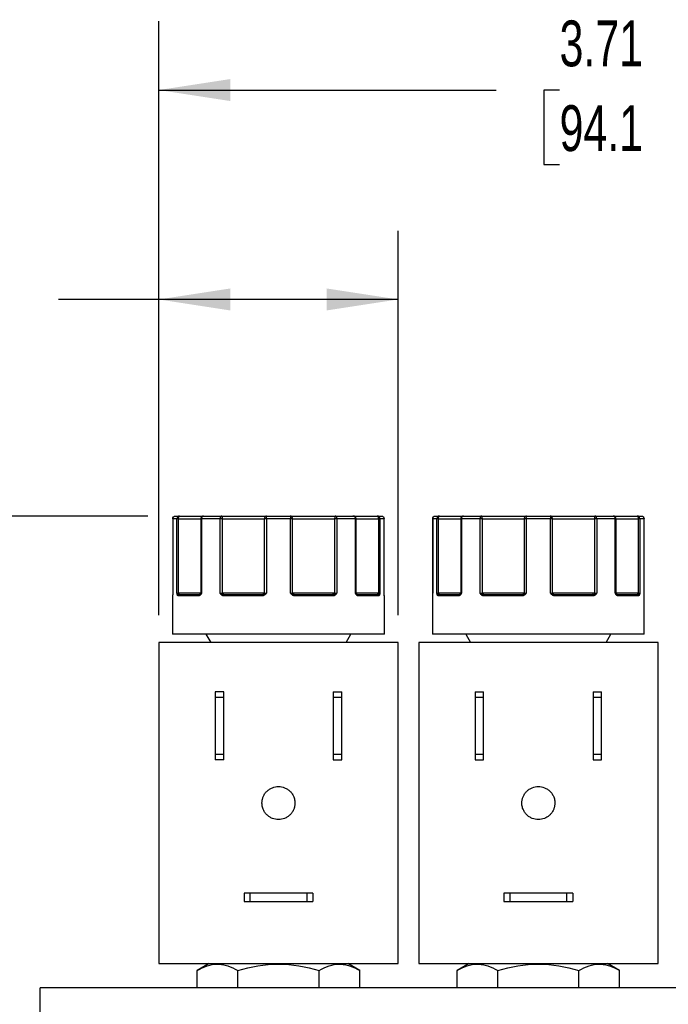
# Model space of a CAD drawing. Header units: inches. Extents: x 0.5 to 21.5, y 0.5 to 16.5.
# Tile 5 of 28: x 3.2 to 5.6, y 6.1 to 9.6. Entities that reach past the tile are written whole.
import ezdxf

# ---------------------------------------------------------------- set-up
doc = ezdxf.new("R2010")
doc.units = ezdxf.units.IN
doc.header["$LTSCALE"] = 2
doc.header["$MEASUREMENT"] = 0
doc.layers.add('DIMENSIONS', color=140, linetype='Continuous', lineweight=25)
doc.styles.add('SLDTEXTSTYLE0', font='TXT', dxfattribs={"width": 0.7})
doc.dimstyles.new('SLDDIMSTYLE0', dxfattribs={"dimtxt": 0.169922, "dimasz": 0.26, "dimexe": 0, "dimexo": 0.0625, "dimgap": 0.04248, "dimtad": 0, "dimtih": 1, "dimtoh": 1, "dimrnd": 1e-09, "dimdsep": 46, "dimtxsty": 'SLDTEXTSTYLE0', "dimsah": 1, "dimcen": 0.09, "dimadec": 0, "dimazin": 2, "dimtfac": 1, "dimtofl": 0, "dimtmove": 0, "dimatfit": 3, "dimfxl": 0, "dimfrac": 2, "dimtolj": 1, "dimtzin": 12, "dimarcsym": 0})
doc.dimstyles.new('SLDDIMSTYLE1', dxfattribs={"dimtxt": 0.169922, "dimasz": 0.26, "dimexe": 0, "dimexo": 0.0625, "dimgap": 0.04248, "dimtad": 0, "dimtih": 1, "dimtoh": 1, "dimrnd": 1e-09, "dimzin": 12, "dimdsep": 46, "dimtxsty": 'SLDTEXTSTYLE0', "dimsah": 1, "dimcen": 0.09, "dimadec": 0, "dimazin": 3, "dimtfac": 1, "dimtofl": 0, "dimtmove": 0, "dimatfit": 3, "dimfxl": 0, "dimfrac": 2, "dimtolj": 1, "dimtzin": 12, "dimarcsym": 0})

# ---------------------------------------------------------------- blocks, each defined once
blk = doc.blocks.new('_D')
at = {"layer": 'DIMENSIONS'}
for p, q in [((3.721, 7.4667), (3.721, 8.8642)), ((4.591, 7.4667), (4.591, 8.8642)), ((2.6212, 8.6142), (2.5641, 8.6142)), ((2.5641, 8.6142), (2.5641, 8.3441)), ((3.1261, 8.6142), (3.1832, 8.6142)), ((3.1832, 8.6142), (3.1832, 8.3441)), ((3.721, 8.6142), (3.3564, 8.6142)), ((4.591, 8.6142), (3.721, 8.6142)), ((2.5641, 8.3441), (2.6212, 8.3441)), ((3.1832, 8.3441), (3.1261, 8.3441))]:
    blk.add_line(p, q, dxfattribs=at)
for points in [[(3.721, 8.6142), (3.981, 8.5742), (3.981, 8.6542)], [(4.591, 8.6142), (4.331, 8.6542), (4.331, 8.5742)]]:
    blk.add_solid(points, dxfattribs=at)
at = {"layer": 'DIMENSIONS', "char_height": 0.16667, "attachment_point": 1, "style": 'SLDTEXTSTYLE0'}
for s, insert in [('0.87', (2.6212, 8.8671)), ('22.1', (2.6212, 8.559))]:
    blk.add_mtext(s, dxfattribs=dict(at, insert=insert))
blk = doc.blocks.new('_D_1')
at = {"layer": 'DIMENSIONS'}
for p, q in [((3.721, 7.4667), (3.721, 9.6256)), ((7.426, 7.4667), (7.426, 9.6256)), ((3.721, 9.3756), (4.9478, 9.3756)), ((5.1781, 9.3756), (5.121, 9.3756)), ((5.121, 9.3756), (5.121, 9.1055)), ((5.683, 9.3756), (5.7401, 9.3756)), ((5.7401, 9.3756), (5.7401, 9.1055)), ((7.426, 9.3756), (5.9133, 9.3756)), ((5.121, 9.1055), (5.1781, 9.1055)), ((5.7401, 9.1055), (5.683, 9.1055))]:
    blk.add_line(p, q, dxfattribs=at)
for points in [[(3.721, 9.3756), (3.981, 9.3356), (3.981, 9.4156)], [(7.426, 9.3756), (7.166, 9.4156), (7.166, 9.3356)]]:
    blk.add_solid(points, dxfattribs=at)
at = {"layer": 'DIMENSIONS', "char_height": 0.16667, "attachment_point": 1, "style": 'SLDTEXTSTYLE0'}
for s, insert in [('3.71', (5.1781, 9.6285)), ('94.1', (5.1781, 9.3204))]:
    blk.add_mtext(s, dxfattribs=dict(at, insert=insert))
blk = doc.blocks.new('_D_2')
at = {"layer": 'DIMENSIONS'}
for p, q in [((3.6816, 7.8267), (1.7801, 7.8267)), ((2.0301, 7.8267), (2.0301, 6.4024)), ((1.7777, 6.0943), (1.7206, 6.0943)), ((1.7206, 6.0943), (1.7206, 5.8242)), ((2.2826, 6.0943), (2.3397, 6.0943)), ((2.3397, 6.0943), (2.3397, 5.8242)), ((1.7206, 5.8242), (1.7777, 5.8242)), ((2.3397, 5.8242), (2.2826, 5.8242)), ((2.0301, 4.6112), (2.0301, 5.7862)), ((3.19, 4.6112), (1.7801, 4.6112))]:
    blk.add_line(p, q, dxfattribs=at)
for points in [[(2.0301, 7.8267), (1.9901, 7.5667), (2.0701, 7.5667)], [(2.0301, 4.6112), (2.0701, 4.8712), (1.9901, 4.8712)]]:
    blk.add_solid(points, dxfattribs=at)
at = {"layer": 'DIMENSIONS', "char_height": 0.16667, "attachment_point": 1, "style": 'SLDTEXTSTYLE0'}
for s, insert in [('3.22', (1.7777, 6.3471)), ('81.7', (1.7777, 6.039))]:
    blk.add_mtext(s, dxfattribs=dict(at, insert=insert))

msp = doc.modelspace()

# ---------------------------------------------------------------- linework, layer by layer
for p, q in [((3.7716, 7.8167), (3.7716, 7.5467)), ((3.7717, 7.8167), (3.7716, 7.8167)), ((3.7717, 7.8167), (3.7717, 7.5467)), ((3.7869, 7.8167), (3.7717, 7.8167)), ((3.7869, 7.5467), (3.7869, 7.8167)), ((3.7927, 7.8167), (3.7869, 7.8167)), ((3.7927, 7.5467), (3.7927, 7.8167)), ((3.7927, 7.8167), (3.8737, 7.8167)), ((3.8737, 7.8167), (3.8737, 7.5467)), ((3.8764, 7.8167), (3.8737, 7.8167)), ((3.8764, 7.8167), (3.8764, 7.5467)), ((3.9438, 7.8167), (3.8764, 7.8167)), ((3.9438, 7.5467), (3.9438, 7.8167)), ((3.9493, 7.8167), (3.9438, 7.8167)), ((3.9524, 7.8167), (3.9493, 7.8167)), ((3.9524, 7.5467), (3.9524, 7.8167)), ((3.9524, 7.8167), (4.1046, 7.8167)), ((4.1046, 7.8167), (4.1046, 7.5467)), ((4.1119, 7.8167), (4.1046, 7.8167)), ((4.1119, 7.8167), (4.1119, 7.5467)), ((4.2, 7.8167), (4.1119, 7.8167)), ((4.2, 7.5467), (4.2, 7.8167)), ((4.2073, 7.8167), (4.2, 7.8167)), ((4.2073, 7.5467), (4.2073, 7.8167)), ((4.2073, 7.8167), (4.3595, 7.8167)), ((4.3595, 7.8167), (4.3595, 7.5467)), ((4.3626, 7.8167), (4.3595, 7.8167)), ((4.3681, 7.8167), (4.3626, 7.8167)), ((4.3681, 7.8167), (4.3681, 7.5467)), ((4.4355, 7.8167), (4.3681, 7.8167)), ((4.4355, 7.5467), (4.4355, 7.8167)), ((4.4383, 7.8167), (4.4355, 7.8167)), ((4.4383, 7.5467), (4.4383, 7.8167)), ((4.4383, 7.8167), (4.5192, 7.8167)), ((4.5192, 7.8167), (4.5192, 7.5467)), ((4.525, 7.8167), (4.5192, 7.8167)), ((4.525, 7.8167), (4.525, 7.5467)), ((4.5403, 7.8167), (4.525, 7.8167)), ((4.5403, 7.5467), (4.5403, 7.8167)), ((4.5403, 7.5467), (4.5403, 7.8167)), ((4.5403, 7.8167), (4.5403, 7.8167)), ((4.7166, 7.8167), (4.7166, 7.5467)), ((4.7167, 7.8167), (4.7166, 7.8167)), ((4.7167, 7.8167), (4.7167, 7.5467)), ((4.7319, 7.8167), (4.7167, 7.8167)), ((4.7319, 7.5467), (4.7319, 7.8167)), ((4.7377, 7.8167), (4.7319, 7.8167)), ((4.7377, 7.5467), (4.7377, 7.8167)), ((4.7377, 7.8167), (4.8187, 7.8167)), ((4.8187, 7.8167), (4.8187, 7.5467)), ((4.8214, 7.8167), (4.8187, 7.8167)), ((4.8214, 7.8167), (4.8214, 7.5467)), ((4.8888, 7.8167), (4.8214, 7.8167)), ((4.8888, 7.5467), (4.8888, 7.8167)), ((4.8943, 7.8167), (4.8888, 7.8167)), ((4.8974, 7.8167), (4.8943, 7.8167)), ((4.8974, 7.5467), (4.8974, 7.8167)), ((4.8974, 7.8167), (5.0496, 7.8167)), ((5.0496, 7.8167), (5.0496, 7.5467)), ((5.0569, 7.8167), (5.0496, 7.8167)), ((5.0569, 7.8167), (5.0569, 7.5467)), ((5.145, 7.8167), (5.0569, 7.8167)), ((5.145, 7.5467), (5.145, 7.8167)), ((5.1523, 7.8167), (5.145, 7.8167)), ((5.1523, 7.5467), (5.1523, 7.8167)), ((5.1523, 7.8167), (5.3045, 7.8167)), ((5.3045, 7.8167), (5.3045, 7.5467)), ((5.3076, 7.8167), (5.3045, 7.8167)), ((5.3131, 7.8167), (5.3076, 7.8167)), ((5.3131, 7.8167), (5.3131, 7.5467)), ((5.3805, 7.8167), (5.3131, 7.8167)), ((5.3805, 7.5467), (5.3805, 7.8167)), ((5.3833, 7.8167), (5.3805, 7.8167)), ((5.3833, 7.5467), (5.3833, 7.8167)), ((5.3833, 7.8167), (5.4642, 7.8167)), ((5.4642, 7.8167), (5.4642, 7.5467)), ((5.47, 7.8167), (5.4642, 7.8167)), ((5.47, 7.8167), (5.47, 7.5467)), ((5.4853, 7.8167), (5.47, 7.8167)), ((5.4853, 7.5467), (5.4853, 7.8167)), ((5.4853, 7.5467), (5.4853, 7.8167)), ((5.4853, 7.8167), (5.4853, 7.8167)), ((3.771, 7.5367), (3.771, 7.3967)), ((3.771, 7.5367), (3.771, 7.5367)), ((3.7716, 7.5467), (3.7717, 7.5467)), ((3.7869, 7.5467), (3.7927, 7.5467)), ((3.8657, 7.5367), (3.7918, 7.5367)), ((3.8737, 7.5467), (3.7927, 7.5467)), ((3.8727, 7.5437), (3.8718, 7.5424)), ((3.8737, 7.5467), (3.8764, 7.5467)), ((3.9438, 7.5467), (3.9524, 7.5467)), ((4.1046, 7.5467), (3.9524, 7.5467)), ((4.0962, 7.5367), (3.9573, 7.5367)), ((4.1046, 7.5467), (4.1119, 7.5467)), ((4.2, 7.5467), (4.2073, 7.5467)), ((4.3595, 7.5467), (4.2073, 7.5467)), ((4.3546, 7.5367), (4.2157, 7.5367)), ((4.3595, 7.5467), (4.3681, 7.5467)), ((4.4355, 7.5467), (4.4383, 7.5467)), ((4.5192, 7.5467), (4.4383, 7.5467)), ((4.4402, 7.5424), (4.4392, 7.5437)), ((4.5201, 7.5367), (4.4462, 7.5367)), ((4.5192, 7.5467), (4.525, 7.5467)), ((4.5403, 7.5467), (4.5403, 7.5467)), ((4.541, 7.5367), (4.5409, 7.5367)), ((4.541, 7.3967), (4.541, 7.5367)), ((4.716, 7.5367), (4.716, 7.3967)), ((4.716, 7.5367), (4.716, 7.5367)), ((4.7166, 7.5467), (4.7167, 7.5467)), ((4.7319, 7.5467), (4.7377, 7.5467)), ((4.8107, 7.5367), (4.7368, 7.5367)), ((4.8187, 7.5467), (4.7377, 7.5467)), ((4.8177, 7.5437), (4.8168, 7.5424)), ((4.8187, 7.5467), (4.8214, 7.5467)), ((4.8888, 7.5467), (4.8974, 7.5467)), ((5.0496, 7.5467), (4.8974, 7.5467)), ((5.0412, 7.5367), (4.9023, 7.5367)), ((5.0496, 7.5467), (5.0569, 7.5467)), ((5.145, 7.5467), (5.1523, 7.5467)), ((5.3045, 7.5467), (5.1523, 7.5467)), ((5.2996, 7.5367), (5.1607, 7.5367)), ((5.3045, 7.5467), (5.3131, 7.5467)), ((5.3805, 7.5467), (5.3833, 7.5467)), ((5.4642, 7.5467), (5.3833, 7.5467)), ((5.3852, 7.5424), (5.3842, 7.5437)), ((5.4651, 7.5367), (5.3912, 7.5367)), ((5.4642, 7.5467), (5.47, 7.5467)), ((5.4853, 7.5467), (5.4853, 7.5467)), ((5.486, 7.5367), (5.4859, 7.5367)), ((5.486, 7.3967), (5.486, 7.5367)), ((3.8925, 7.3967), (3.9098, 7.3667)), ((4.4021, 7.3667), (4.4195, 7.3967)), ((4.8375, 7.3967), (4.8548, 7.3667)), ((5.3471, 7.3667), (5.3645, 7.3967)), ((3.721, 7.3667), (3.721, 6.1997)), ((4.591, 7.3667), (3.721, 7.3667)), ((4.591, 6.1997), (4.591, 7.3667)), ((4.666, 7.3667), (4.666, 6.1997)), ((5.536, 7.3667), (4.666, 7.3667)), ((5.536, 6.1997), (5.536, 7.3667)), ((3.926, 7.1877), (3.926, 7.1664)), ((3.957, 7.1877), (3.926, 7.1877)), ((3.957, 7.1664), (3.926, 7.1664)), ((3.926, 7.1664), (3.926, 6.9609)), ((3.957, 7.1664), (3.957, 7.1877)), ((3.957, 6.9609), (3.957, 7.1664)), ((4.355, 7.1877), (4.386, 7.1877)), ((4.355, 7.1877), (4.355, 7.1664)), ((4.386, 7.1664), (4.355, 7.1664)), ((4.355, 7.1664), (4.355, 6.9609)), ((4.386, 7.1664), (4.386, 7.1877)), ((4.386, 6.9609), (4.386, 7.1664)), ((4.871, 7.1877), (4.871, 7.1664)), ((4.871, 7.1877), (4.902, 7.1877)), ((4.902, 7.1664), (4.871, 7.1664)), ((4.871, 7.1664), (4.871, 6.9609)), ((4.902, 7.1664), (4.902, 7.1877)), ((4.902, 6.9609), (4.902, 7.1664)), ((5.3, 7.1877), (5.331, 7.1877)), ((5.3, 7.1877), (5.3, 7.1664)), ((5.331, 7.1664), (5.3, 7.1664)), ((5.3, 7.1664), (5.3, 6.9609)), ((5.331, 7.1664), (5.331, 7.1877)), ((5.331, 6.9609), (5.331, 7.1664)), ((3.926, 6.9609), (3.926, 6.9397)), ((3.926, 6.9609), (3.957, 6.9609)), ((3.957, 6.9397), (3.957, 6.9609)), ((4.355, 6.9609), (4.386, 6.9609)), ((4.355, 6.9609), (4.355, 6.9397)), ((4.386, 6.9397), (4.386, 6.9609)), ((4.871, 6.9609), (4.902, 6.9609)), ((4.871, 6.9609), (4.871, 6.9397)), ((4.902, 6.9397), (4.902, 6.9609)), ((5.3, 6.9609), (5.331, 6.9609)), ((5.3, 6.9609), (5.3, 6.9397)), ((5.331, 6.9397), (5.331, 6.9609)), ((3.957, 6.9397), (3.926, 6.9397)), ((4.355, 6.9397), (4.386, 6.9397)), ((4.871, 6.9397), (4.902, 6.9397)), ((5.3, 6.9397), (5.331, 6.9397)), ((4.031, 6.4557), (4.031, 6.4247)), ((4.0522, 6.4557), (4.031, 6.4557)), ((4.0522, 6.4557), (4.0522, 6.4247)), ((4.2598, 6.4557), (4.0522, 6.4557)), ((4.2598, 6.4247), (4.2598, 6.4557)), ((4.281, 6.4557), (4.2598, 6.4557)), ((4.281, 6.4557), (4.281, 6.4247)), ((4.976, 6.4557), (4.976, 6.4247)), ((4.9972, 6.4557), (4.976, 6.4557)), ((4.9972, 6.4557), (4.9972, 6.4247)), ((5.2048, 6.4557), (4.9972, 6.4557)), ((5.2048, 6.4247), (5.2048, 6.4557)), ((5.226, 6.4557), (5.2048, 6.4557)), ((5.226, 6.4557), (5.226, 6.4247)), ((4.031, 6.4247), (4.0522, 6.4247)), ((4.0522, 6.4247), (4.2598, 6.4247)), ((4.2598, 6.4247), (4.281, 6.4247)), ((4.976, 6.4247), (4.9972, 6.4247)), ((4.9972, 6.4247), (5.2048, 6.4247)), ((5.2048, 6.4247), (5.226, 6.4247)), ((3.721, 6.1997), (4.591, 6.1997)), ((3.904, 6.1997), (3.8605, 6.1745)), ((4.4515, 6.1745), (4.4079, 6.1997)), ((4.666, 6.1997), (5.536, 6.1997)), ((4.849, 6.1997), (4.8055, 6.1745)), ((5.3965, 6.1745), (5.3529, 6.1997)), ((3.8605, 6.1112), (3.8605, 6.1745)), ((4.0082, 6.1112), (4.0082, 6.1745)), ((4.3037, 6.1112), (4.3037, 6.1745)), ((4.4515, 6.1112), (4.4515, 6.1745)), ((4.8055, 6.1112), (4.8055, 6.1745)), ((4.9532, 6.1112), (4.9532, 6.1745)), ((5.2487, 6.1112), (5.2487, 6.1745)), ((5.3965, 6.1112), (5.3965, 6.1745)), ((3.29, 4.6112), (3.29, 6.1112)), ((7.868, 6.1112), (3.29, 6.1112))]:
    msp.add_line(p, q)
at = {"flags": 128}
for points in [[(3.7711, 7.5379), (3.7711, 7.5376), (3.771, 7.5367)], [(3.7713, 7.5396), (3.7714, 7.5402), (3.7714, 7.5403)], [(3.9573, 7.5367), (3.9573, 7.5376), (3.9575, 7.5386), (3.9577, 7.5394), (3.958, 7.5402), (3.9584, 7.5408), (3.9589, 7.5413), (3.9594, 7.5416), (3.9599, 7.5417)], [(4.3546, 7.5367), (4.3546, 7.5376), (4.3545, 7.5386), (4.3542, 7.5394), (4.3539, 7.5402), (4.3535, 7.5408), (4.3531, 7.5413), (4.3526, 7.5416), (4.3521, 7.5417)], [(4.5406, 7.5396), (4.5406, 7.5402), (4.5405, 7.5403)], [(4.7161, 7.5379), (4.7161, 7.5376), (4.716, 7.5367)], [(4.7163, 7.5396), (4.7164, 7.5402), (4.7164, 7.5403)], [(4.9023, 7.5367), (4.9023, 7.5376), (4.9025, 7.5386), (4.9027, 7.5394), (4.903, 7.5402), (4.9034, 7.5408), (4.9039, 7.5413), (4.9044, 7.5416), (4.9049, 7.5417)], [(5.2996, 7.5367), (5.2996, 7.5376), (5.2995, 7.5386), (5.2992, 7.5394), (5.2989, 7.5402), (5.2985, 7.5408), (5.2981, 7.5413), (5.2976, 7.5416), (5.2971, 7.5417)], [(5.4856, 7.5396), (5.4856, 7.5402), (5.4855, 7.5403)]]:
    msp.add_lwpolyline(points, dxfattribs=at)
for centre, radius, start, end in [((3.7939, 7.5381), 0.00537, 108.6043, 162.98), ((3.7967, 7.5368), 0.00487, 91.6367, 181.5481), ((3.7824, 7.5465), 0.0104, 341.2747, 0.9993), ((3.8702, 7.5372), 0.00452, 99.1139, 186.8587), ((3.8743, 7.5413), 0.00273, 137.3267, 217.4036), ((3.8687, 7.5467), 0.005, 325.2123, 0), ((3.9579, 7.5339), 0.0105, 118.8616, 147.1589), ((3.9651, 7.5465), 0.0128, 179.1376, 195.0944), ((4.1048, 7.5379), 0.00872, 154.3067, 188.0426), ((4.0991, 7.5466), 0.0055, 321.0761, 0.6299), ((4.1235, 7.5541), 0.0229, 208.5066, 219.11), ((4.1884, 7.5541), 0.0229, 320.89, 331.4934), ((4.2128, 7.5466), 0.0055, 179.3701, 218.9239), ((4.2071, 7.5379), 0.00872, 351.9574, 25.6933), ((4.3468, 7.5465), 0.0128, 344.9056, 0.8624), ((4.354, 7.5339), 0.0105, 32.8411, 61.1384), ((4.4433, 7.5467), 0.005, 180, 214.8951), ((4.4376, 7.5413), 0.00273, 322.5964, 42.6733), ((4.4417, 7.5372), 0.00452, 353.1413, 80.8861), ((4.5153, 7.5368), 0.00487, 358.4519, 88.3633), ((4.5296, 7.5465), 0.0104, 179.0007, 198.7253), ((4.518, 7.5381), 0.00537, 17.02, 71.3957), ((4.536, 7.5367), 0.005, 0, 30.7586), ((4.721, 7.5367), 0.005, 151.0143, 180.0003), ((4.7389, 7.5381), 0.00537, 108.6043, 162.98), ((4.7417, 7.5368), 0.00487, 91.6367, 181.5481), ((4.7274, 7.5465), 0.0104, 341.2747, 0.9993), ((4.8152, 7.5372), 0.00452, 99.1139, 186.8587), ((4.8193, 7.5413), 0.00273, 137.3267, 217.4036), ((4.8137, 7.5467), 0.005, 325.2123, 0), ((4.9029, 7.5339), 0.0105, 118.8616, 147.1589), ((4.9101, 7.5465), 0.0128, 179.1376, 195.0944), ((5.0498, 7.5379), 0.00872, 154.3067, 188.0426), ((5.0441, 7.5466), 0.0055, 321.0761, 0.6299), ((5.0685, 7.5541), 0.0229, 208.5066, 219.11), ((5.1334, 7.5541), 0.0229, 320.89, 331.4934), ((5.1578, 7.5466), 0.0055, 179.3701, 218.9239), ((5.1521, 7.5379), 0.00872, 351.9574, 25.6933), ((5.2918, 7.5465), 0.0128, 344.9056, 0.8624), ((5.299, 7.5339), 0.0105, 32.8411, 61.1384), ((5.3883, 7.5467), 0.005, 180, 214.8951), ((5.3826, 7.5413), 0.00273, 322.5964, 42.6733), ((5.3867, 7.5372), 0.00452, 353.1413, 80.8861), ((5.4603, 7.5368), 0.00487, 358.4519, 88.3633), ((5.4746, 7.5465), 0.0104, 179.0007, 198.7253), ((5.463, 7.5381), 0.00537, 17.02, 71.3957), ((5.481, 7.5367), 0.005, 0, 30.7586)]:
    msp.add_arc(centre, radius, start, end)
for points in [[(3.7717, 7.8167), (3.7717, 7.8222), (3.7761, 7.8267), (3.7816, 7.8267)], [(3.7816, 7.8267), (3.7834, 7.8267), (3.7884, 7.8267), (3.7965, 7.8267)], [(3.7965, 7.8267), (3.7912, 7.8267), (3.7869, 7.8222), (3.7869, 7.8167)], [(3.8837, 7.8267), (3.9034, 7.8267), (3.9254, 7.8267), (3.9493, 7.8267)], [(3.9493, 7.8267), (3.9463, 7.8267), (3.9438, 7.8222), (3.9438, 7.8167)], [(4.1119, 7.8167), (4.1119, 7.8222), (4.1125, 7.8267), (4.1131, 7.8267)], [(4.1131, 7.8267), (4.1273, 7.8267), (4.1416, 7.8267), (4.156, 7.8267)], [(4.156, 7.8267), (4.1703, 7.8267), (4.1846, 7.8267), (4.1988, 7.8267)], [(4.1988, 7.8267), (4.1995, 7.8267), (4.2, 7.8222), (4.2, 7.8167)], [(4.3626, 7.8267), (4.3609, 7.8267), (4.3595, 7.8222), (4.3595, 7.8167)], [(4.3681, 7.8167), (4.3681, 7.8222), (4.3656, 7.8267), (4.3626, 7.8267)], [(4.3626, 7.8267), (4.3865, 7.8267), (4.4086, 7.8267), (4.4283, 7.8267)], [(4.4283, 7.8267), (4.4323, 7.8267), (4.4355, 7.8222), (4.4355, 7.8167)], [(4.525, 7.8167), (4.525, 7.8222), (4.5207, 7.8267), (4.5154, 7.8267)], [(4.5154, 7.8267), (4.5236, 7.8267), (4.5286, 7.8267), (4.5303, 7.8267)], [(4.5303, 7.8267), (4.5358, 7.8267), (4.5403, 7.8222), (4.5403, 7.8167)], [(4.7167, 7.8167), (4.7167, 7.8222), (4.7211, 7.8267), (4.7266, 7.8267)], [(4.7266, 7.8267), (4.7284, 7.8267), (4.7334, 7.8267), (4.7415, 7.8267)], [(4.7415, 7.8267), (4.7362, 7.8267), (4.7319, 7.8222), (4.7319, 7.8167)], [(4.8214, 7.8167), (4.8214, 7.8222), (4.8246, 7.8267), (4.8287, 7.8267)], [(4.8287, 7.8267), (4.8484, 7.8267), (4.8704, 7.8267), (4.8943, 7.8267)], [(5.0569, 7.8167), (5.0569, 7.8222), (5.0575, 7.8267), (5.0581, 7.8267)], [(5.0581, 7.8267), (5.0723, 7.8267), (5.0866, 7.8267), (5.101, 7.8267)], [(5.101, 7.8267), (5.1153, 7.8267), (5.1296, 7.8267), (5.1438, 7.8267)], [(5.1438, 7.8267), (5.1445, 7.8267), (5.145, 7.8222), (5.145, 7.8167)], [(5.3131, 7.8167), (5.3131, 7.8222), (5.3106, 7.8267), (5.3076, 7.8267)], [(5.3076, 7.8267), (5.3315, 7.8267), (5.3536, 7.8267), (5.3733, 7.8267)], [(5.3733, 7.8267), (5.3773, 7.8267), (5.3805, 7.8222), (5.3805, 7.8167)], [(5.47, 7.8167), (5.47, 7.8222), (5.4657, 7.8267), (5.4604, 7.8267)], [(5.4604, 7.8267), (5.4686, 7.8267), (5.4736, 7.8267), (5.4753, 7.8267)], [(3.7869, 7.5467), (3.788, 7.5453), (3.7905, 7.5441), (3.7922, 7.5431)], [(3.7922, 7.5431), (3.7933, 7.5421), (3.7949, 7.5417), (3.7965, 7.5417)], [(3.7965, 7.5417), (3.8124, 7.5417), (3.8372, 7.5417), (3.8695, 7.5417)], [(3.8695, 7.5417), (3.8705, 7.5417), (3.8715, 7.5421), (3.8723, 7.5431)], [(3.8723, 7.5431), (3.8729, 7.5441), (3.8738, 7.5453), (3.8764, 7.5467)], [(3.9493, 7.5445), (3.9476, 7.5452), (3.9456, 7.5459), (3.9438, 7.5467)], [(3.9528, 7.5431), (3.9518, 7.5435), (3.9506, 7.544), (3.9493, 7.5445)], [(3.9528, 7.5431), (3.9547, 7.5421), (3.9573, 7.5417), (3.9599, 7.5417)], [(3.9599, 7.5417), (4.0019, 7.5417), (4.0485, 7.5417), (4.097, 7.5417)], [(4.097, 7.5417), (4.0993, 7.5417), (4.1016, 7.5421), (4.1034, 7.5431)], [(4.1034, 7.5431), (4.1054, 7.5441), (4.1082, 7.5453), (4.1119, 7.5467)], [(4.2, 7.5467), (4.2037, 7.5453), (4.2065, 7.5441), (4.2085, 7.5431)], [(4.2085, 7.5431), (4.2103, 7.5421), (4.2126, 7.5417), (4.215, 7.5417)], [(4.215, 7.5417), (4.2635, 7.5417), (4.31, 7.5417), (4.3521, 7.5417)], [(4.3521, 7.5417), (4.3547, 7.5417), (4.3572, 7.5421), (4.3591, 7.5431)], [(4.3626, 7.5445), (4.3613, 7.544), (4.3601, 7.5435), (4.3591, 7.5431)], [(4.3681, 7.5467), (4.3663, 7.5459), (4.3644, 7.5452), (4.3626, 7.5445)], [(4.4355, 7.5467), (4.4381, 7.5453), (4.439, 7.5441), (4.4396, 7.5431)], [(4.4396, 7.5431), (4.4404, 7.5421), (4.4414, 7.5417), (4.4425, 7.5417)], [(4.4425, 7.5417), (4.4747, 7.5417), (4.4995, 7.5417), (4.5154, 7.5417)], [(4.5154, 7.5417), (4.517, 7.5417), (4.5186, 7.5421), (4.5197, 7.5431)], [(4.5197, 7.5431), (4.5214, 7.5441), (4.5239, 7.5453), (4.525, 7.5467)], [(4.7319, 7.5467), (4.733, 7.5453), (4.7355, 7.5441), (4.7372, 7.5431)], [(4.7372, 7.5431), (4.7383, 7.5421), (4.7399, 7.5417), (4.7415, 7.5417)], [(4.7415, 7.5417), (4.7574, 7.5417), (4.7822, 7.5417), (4.8145, 7.5417)], [(4.8145, 7.5417), (4.8155, 7.5417), (4.8165, 7.5421), (4.8173, 7.5431)], [(4.8173, 7.5431), (4.8179, 7.5441), (4.8188, 7.5453), (4.8214, 7.5467)], [(4.8943, 7.5445), (4.8926, 7.5452), (4.8906, 7.5459), (4.8888, 7.5467)], [(4.8978, 7.5431), (4.8968, 7.5435), (4.8956, 7.544), (4.8943, 7.5445)], [(4.8978, 7.5431), (4.8997, 7.5421), (4.9023, 7.5417), (4.9049, 7.5417)], [(4.9049, 7.5417), (4.9469, 7.5417), (4.9935, 7.5417), (5.042, 7.5417)], [(5.042, 7.5417), (5.0443, 7.5417), (5.0466, 7.5421), (5.0484, 7.5431)], [(5.0484, 7.5431), (5.0504, 7.5441), (5.0532, 7.5453), (5.0569, 7.5467)], [(5.145, 7.5467), (5.1487, 7.5453), (5.1515, 7.5441), (5.1535, 7.5431)], [(5.1535, 7.5431), (5.1553, 7.5421), (5.1576, 7.5417), (5.16, 7.5417)], [(5.16, 7.5417), (5.2085, 7.5417), (5.255, 7.5417), (5.2971, 7.5417)], [(5.2971, 7.5417), (5.2997, 7.5417), (5.3022, 7.5421), (5.3041, 7.5431)], [(5.3076, 7.5445), (5.3063, 7.544), (5.3051, 7.5435), (5.3041, 7.5431)], [(5.3131, 7.5467), (5.3113, 7.5459), (5.3094, 7.5452), (5.3076, 7.5445)], [(5.3805, 7.5467), (5.3831, 7.5453), (5.384, 7.5441), (5.3846, 7.5431)], [(5.3846, 7.5431), (5.3854, 7.5421), (5.3864, 7.5417), (5.3875, 7.5417)], [(5.3875, 7.5417), (5.4197, 7.5417), (5.4445, 7.5417), (5.4604, 7.5417)], [(5.4604, 7.5417), (5.462, 7.5417), (5.4636, 7.5421), (5.4647, 7.5431)], [(5.4647, 7.5431), (5.4664, 7.5441), (5.4689, 7.5453), (5.47, 7.5467)]]:
    msp.add_open_spline(points, degree=3)
for points, knots in [([(3.7927, 7.8167), (3.7927, 7.8173), (3.7928, 7.8185), (3.793, 7.821), (3.7938, 7.8241), (3.7949, 7.8259), (3.7959, 7.8266), (3.7963, 7.8266), (3.7965, 7.8267)], [0, 0, 0, 0, 0.114329, 0.240841, 0.50037, 0.795124, 0.879745, 1, 1, 1, 1]), ([(3.7965, 7.8267), (3.8034, 7.8267), (3.8172, 7.8267), (3.836, 7.8267), (3.8526, 7.8267), (3.8665, 7.8267), (3.8766, 7.8267), (3.884, 7.8267), (3.8834, 7.8267), (3.8832, 7.8267)], [0, 0, 0, 0, 0.13537, 0.2708, 0.413864, 0.557051, 0.700115, 0.843303, 1, 1, 1, 1]), ([(3.8837, 7.8267), (3.883, 7.8266), (3.8818, 7.8266), (3.8801, 7.826), (3.8787, 7.8253), (3.8775, 7.8246), (3.8759, 7.8231), (3.8742, 7.8205), (3.8739, 7.8179), (3.8737, 7.8167)], [0, 0, 0, 0, 0.12589, 0.238981, 0.339244, 0.426684, 0.50133, 0.757505, 1, 1, 1, 1]), ([(3.8764, 7.8167), (3.8764, 7.8193), (3.8772, 7.8219), (3.8799, 7.8256), (3.8817, 7.8267), (3.8837, 7.8267)], [0, 0, 0, 0, 0.5, 0.5, 1, 1, 1, 1]), ([(3.9524, 7.8167), (3.9524, 7.8172), (3.9523, 7.8185), (3.9522, 7.8203), (3.9519, 7.8221), (3.9515, 7.824), (3.9507, 7.8261), (3.9498, 7.8264), (3.9493, 7.8267)], [0, 0, 0, 0, 0.11095, 0.240698, 0.354877, 0.501414, 0.697173, 1, 1, 1, 1]), ([(3.9493, 7.8267), (3.9518, 7.8267), (3.9566, 7.8267), (3.964, 7.8267), (3.9715, 7.8267), (3.979, 7.8267), (3.9866, 7.8267), (3.9997, 7.8267), (4.0183, 7.8267), (4.0416, 7.8267), (4.0636, 7.8267), (4.081, 7.8267), (4.0944, 7.8267), (4.1046, 7.8267), (4.1102, 7.8267), (4.1131, 7.8267)], [0, 0, 0, 0, 0.040712, 0.081199, 0.121575, 0.161957, 0.202462, 0.243205, 0.371568, 0.500042, 0.628406, 0.75688, 0.838051, 0.918781, 1, 1, 1, 1]), ([(4.1131, 7.8267), (4.1125, 7.8266), (4.1115, 7.8265), (4.11, 7.826), (4.1088, 7.8253), (4.1079, 7.8246), (4.1065, 7.8231), (4.105, 7.8205), (4.1048, 7.8179), (4.1046, 7.8167)], [0, 0, 0, 0, 0.127603, 0.241628, 0.341788, 0.428215, 0.501334, 0.760051, 1, 1, 1, 1]), ([(4.2073, 7.8167), (4.2073, 7.8173), (4.2072, 7.8185), (4.2067, 7.8204), (4.206, 7.8222), (4.2047, 7.8241), (4.2024, 7.8261), (4.2001, 7.8265), (4.1988, 7.8267)], [0, 0, 0, 0, 0.11953, 0.241123, 0.367647, 0.501341, 0.708539, 1, 1, 1, 1]), ([(4.1988, 7.8267), (4.2002, 7.8267), (4.203, 7.8267), (4.2076, 7.8267), (4.2124, 7.8267), (4.2176, 7.8267), (4.2231, 7.8267), (4.233, 7.8267), (4.2484, 7.8267), (4.2703, 7.8267), (4.2936, 7.8267), (4.3148, 7.8267), (4.3329, 7.8267), (4.348, 7.8267), (4.3577, 7.8267), (4.3626, 7.8267)], [0, 0, 0, 0, 0.040712, 0.081199, 0.121575, 0.161957, 0.202462, 0.243205, 0.371568, 0.500042, 0.628406, 0.75688, 0.838051, 0.918781, 1, 1, 1, 1]), ([(4.4272, 7.8267), (4.4271, 7.8267), (4.4266, 7.8267), (4.4291, 7.8267), (4.4351, 7.8267), (4.4455, 7.8267), (4.4593, 7.8267), (4.4811, 7.8267), (4.5019, 7.8267), (4.5154, 7.8267)], [0, 0, 0, 0, 0.021672, 0.157168, 0.3003, 0.443557, 0.586689, 0.729946, 1, 1, 1, 1]), ([(4.4382, 7.8167), (4.4382, 7.8173), (4.4381, 7.8186), (4.4375, 7.8204), (4.4366, 7.8222), (4.4351, 7.8241), (4.4324, 7.8261), (4.4298, 7.8265), (4.4283, 7.8267)], [0, 0, 0, 0, 0.12018, 0.243699, 0.370706, 0.501329, 0.711213, 1, 1, 1, 1]), ([(4.5154, 7.8267), (4.5156, 7.8266), (4.516, 7.8266), (4.517, 7.826), (4.5181, 7.8242), (4.5189, 7.821), (4.5191, 7.8185), (4.5192, 7.8173), (4.5192, 7.8167)], [0, 0, 0, 0, 0.111803, 0.190688, 0.499452, 0.759073, 0.885608, 1, 1, 1, 1]), ([(4.7377, 7.8167), (4.7377, 7.8173), (4.7378, 7.8185), (4.738, 7.821), (4.7388, 7.8241), (4.7399, 7.8259), (4.7409, 7.8266), (4.7413, 7.8266), (4.7415, 7.8267)], [0, 0, 0, 0, 0.114329, 0.240841, 0.50037, 0.795124, 0.879745, 1, 1, 1, 1]), ([(4.7415, 7.8267), (4.7484, 7.8267), (4.7622, 7.8267), (4.781, 7.8267), (4.7976, 7.8267), (4.8115, 7.8267), (4.8216, 7.8267), (4.829, 7.8267), (4.8284, 7.8267), (4.8282, 7.8267)], [0, 0, 0, 0, 0.13537, 0.2708, 0.413864, 0.557051, 0.700115, 0.843303, 1, 1, 1, 1]), ([(4.8287, 7.8267), (4.828, 7.8266), (4.8268, 7.8266), (4.8251, 7.826), (4.8237, 7.8253), (4.8225, 7.8246), (4.8209, 7.8231), (4.8192, 7.8205), (4.8189, 7.8179), (4.8187, 7.8167)], [0, 0, 0, 0, 0.1258897, 0.2389811, 0.339244, 0.426684, 0.50133, 0.7575047, 1, 1, 1, 1]), ([(4.8943, 7.8267), (4.8929, 7.8267), (4.8915, 7.8256), (4.8894, 7.8219), (4.8888, 7.8193), (4.8888, 7.8167)], [0, 0, 0, 0, 0.5, 0.5, 1, 1, 1, 1]), ([(4.8974, 7.8167), (4.8974, 7.8172), (4.8973, 7.8185), (4.8972, 7.8203), (4.8969, 7.8221), (4.8965, 7.824), (4.8957, 7.8261), (4.8948, 7.8264), (4.8943, 7.8267)], [0, 0, 0, 0, 0.11095, 0.240698, 0.354877, 0.501414, 0.697173, 1, 1, 1, 1]), ([(4.8943, 7.8267), (4.8968, 7.8267), (4.9016, 7.8267), (4.909, 7.8267), (4.9165, 7.8267), (4.924, 7.8267), (4.9316, 7.8267), (4.9447, 7.8267), (4.9633, 7.8267), (4.9866, 7.8267), (5.0086, 7.8267), (5.026, 7.8267), (5.0394, 7.8267), (5.0496, 7.8267), (5.0552, 7.8267), (5.0581, 7.8267)], [0, 0, 0, 0, 0.040712, 0.081199, 0.121575, 0.161957, 0.202462, 0.243205, 0.371568, 0.500042, 0.628406, 0.75688, 0.838051, 0.918781, 1, 1, 1, 1]), ([(5.0581, 7.8267), (5.0575, 7.8266), (5.0565, 7.8265), (5.055, 7.826), (5.0538, 7.8253), (5.0529, 7.8246), (5.0515, 7.8231), (5.05, 7.8205), (5.0498, 7.8179), (5.0496, 7.8167)], [0, 0, 0, 0, 0.127603, 0.241628, 0.341788, 0.428215, 0.501334, 0.760051, 1, 1, 1, 1]), ([(5.1523, 7.8167), (5.1523, 7.8173), (5.1522, 7.8185), (5.1517, 7.8204), (5.151, 7.8222), (5.1497, 7.8241), (5.1474, 7.8261), (5.1451, 7.8265), (5.1438, 7.8267)], [0, 0, 0, 0, 0.11953, 0.241123, 0.367647, 0.501341, 0.708539, 1, 1, 1, 1]), ([(5.1438, 7.8267), (5.1452, 7.8267), (5.148, 7.8267), (5.1526, 7.8267), (5.1574, 7.8267), (5.1626, 7.8267), (5.1681, 7.8267), (5.178, 7.8267), (5.1934, 7.8267), (5.2153, 7.8267), (5.2386, 7.8267), (5.2598, 7.8267), (5.2779, 7.8267), (5.293, 7.8267), (5.3027, 7.8267), (5.3076, 7.8267)], [0, 0, 0, 0, 0.040712, 0.081199, 0.121575, 0.161957, 0.202462, 0.243205, 0.371568, 0.500042, 0.628406, 0.75688, 0.838051, 0.918781, 1, 1, 1, 1]), ([(5.3076, 7.8267), (5.3068, 7.8267), (5.306, 7.8256), (5.3049, 7.8219), (5.3045, 7.8193), (5.3045, 7.8167)], [0, 0, 0, 0, 0.5, 0.5, 1, 1, 1, 1]), ([(5.3722, 7.8267), (5.3721, 7.8267), (5.3716, 7.8267), (5.3741, 7.8267), (5.3801, 7.8267), (5.3905, 7.8267), (5.4043, 7.8267), (5.4261, 7.8267), (5.4469, 7.8267), (5.4604, 7.8267)], [0, 0, 0, 0, 0.021672, 0.157168, 0.3003, 0.443557, 0.586689, 0.729946, 1, 1, 1, 1]), ([(5.3832, 7.8167), (5.3832, 7.8173), (5.3831, 7.8186), (5.3825, 7.8204), (5.3816, 7.8222), (5.3801, 7.8241), (5.3774, 7.8261), (5.3748, 7.8265), (5.3733, 7.8267)], [0, 0, 0, 0, 0.1201804, 0.2436992, 0.3707055, 0.5013291, 0.7112133, 1, 1, 1, 1]), ([(5.4604, 7.8267), (5.4606, 7.8266), (5.461, 7.8266), (5.462, 7.826), (5.4631, 7.8242), (5.4639, 7.821), (5.4641, 7.8185), (5.4642, 7.8173), (5.4642, 7.8167)], [0, 0, 0, 0, 0.111803, 0.190688, 0.499452, 0.759073, 0.885608, 1, 1, 1, 1]), ([(5.4753, 7.8267), (5.4779, 7.8267), (5.4805, 7.8256), (5.4842, 7.8219), (5.4853, 7.8193), (5.4853, 7.8167)], [0, 0, 0, 0, 0.5, 0.5, 1, 1, 1, 1]), ([(3.7713, 7.5396), (3.7713, 7.5393), (3.7713, 7.5385), (3.7712, 7.5377), (3.7711, 7.5371), (3.7711, 7.5367), (3.771, 7.5367), (3.771, 7.5367)], [0, 0, 0, 0, 0.188808, 0.379511, 0.575987, 0.781785, 1, 1, 1, 1]), ([(3.7717, 7.5467), (3.7716, 7.5459), (3.7716, 7.5447), (3.7715, 7.5428), (3.7714, 7.5411), (3.7714, 7.5401), (3.7713, 7.5396)], [0, 0, 0, 0, 0.291242, 0.500217, 0.762096, 1, 1, 1, 1]), ([(3.7888, 7.5396), (3.7886, 7.5401), (3.7882, 7.5411), (3.7878, 7.5428), (3.7874, 7.5447), (3.7871, 7.5459), (3.7869, 7.5467)], [0, 0, 0, 0, 0.2361294, 0.4989929, 0.7125421, 1, 1, 1, 1]), ([(3.7918, 7.5367), (3.7915, 7.5367), (3.7909, 7.5368), (3.7901, 7.5373), (3.7894, 7.5382), (3.789, 7.5392), (3.7888, 7.5396)], [0, 0, 0, 0, 0.270747, 0.52324, 0.763872, 1, 1, 1, 1]), ([(3.8722, 7.5396), (3.8718, 7.5393), (3.8711, 7.5385), (3.8699, 7.5377), (3.8686, 7.5371), (3.8672, 7.5367), (3.8662, 7.5367), (3.8657, 7.5367)], [0, 0, 0, 0, 0.188808, 0.379511, 0.575987, 0.781785, 1, 1, 1, 1]), ([(3.8764, 7.5467), (3.876, 7.5459), (3.8754, 7.5447), (3.8744, 7.5428), (3.8734, 7.5411), (3.8725, 7.5401), (3.8722, 7.5396)], [0, 0, 0, 0, 0.291242, 0.500217, 0.762096, 1, 1, 1, 1]), ([(3.9491, 7.5396), (3.9486, 7.5401), (3.9476, 7.5411), (3.9463, 7.5428), (3.9451, 7.5447), (3.9443, 7.5459), (3.9438, 7.5467)], [0, 0, 0, 0, 0.236129, 0.498993, 0.712542, 1, 1, 1, 1]), ([(3.9573, 7.5367), (3.9565, 7.5367), (3.9549, 7.5368), (3.9528, 7.5373), (3.9508, 7.5382), (3.9496, 7.5392), (3.9491, 7.5396)], [0, 0, 0, 0, 0.270747, 0.52324, 0.763872, 1, 1, 1, 1]), ([(4.1058, 7.5396), (4.1052, 7.5393), (4.1042, 7.5385), (4.1024, 7.5377), (4.1005, 7.5371), (4.0984, 7.5367), (4.0969, 7.5367), (4.0962, 7.5367)], [0, 0, 0, 0, 0.188808, 0.379511, 0.575987, 0.781785, 1, 1, 1, 1]), ([(4.1119, 7.5467), (4.1114, 7.5459), (4.1105, 7.5447), (4.109, 7.5428), (4.1075, 7.5411), (4.1063, 7.5401), (4.1058, 7.5396)], [0, 0, 0, 0, 0.2912416, 0.5002174, 0.7620959, 1, 1, 1, 1]), ([(4.2062, 7.5396), (4.2056, 7.5401), (4.2044, 7.5411), (4.2029, 7.5428), (4.2014, 7.5447), (4.2005, 7.5459), (4.2, 7.5467)], [0, 0, 0, 0, 0.236129, 0.498993, 0.712542, 1, 1, 1, 1]), ([(4.2157, 7.5367), (4.2148, 7.5367), (4.213, 7.5368), (4.2105, 7.5373), (4.2082, 7.5382), (4.2068, 7.5392), (4.2062, 7.5396)], [0, 0, 0, 0, 0.270747, 0.52324, 0.763872, 1, 1, 1, 1]), ([(4.3629, 7.5396), (4.3624, 7.5393), (4.3615, 7.5385), (4.36, 7.5377), (4.3583, 7.5371), (4.3565, 7.5367), (4.3553, 7.5367), (4.3546, 7.5367)], [0, 0, 0, 0, 0.188808, 0.379511, 0.575987, 0.781785, 1, 1, 1, 1]), ([(4.3681, 7.5467), (4.3676, 7.5459), (4.3669, 7.5447), (4.3656, 7.5428), (4.3644, 7.5411), (4.3634, 7.5401), (4.3629, 7.5396)], [0, 0, 0, 0, 0.291242, 0.500217, 0.762096, 1, 1, 1, 1]), ([(4.4398, 7.5396), (4.4394, 7.5401), (4.4386, 7.5411), (4.4376, 7.5428), (4.4365, 7.5447), (4.4359, 7.5459), (4.4355, 7.5467)], [0, 0, 0, 0, 0.236129, 0.498993, 0.712542, 1, 1, 1, 1]), ([(4.4462, 7.5367), (4.4456, 7.5367), (4.4444, 7.5368), (4.4427, 7.5373), (4.4411, 7.5382), (4.4402, 7.5392), (4.4398, 7.5396)], [0, 0, 0, 0, 0.270747, 0.52324, 0.763872, 1, 1, 1, 1]), ([(4.5232, 7.5396), (4.523, 7.5393), (4.5227, 7.5385), (4.5221, 7.5377), (4.5215, 7.5371), (4.5209, 7.5367), (4.5204, 7.5367), (4.5201, 7.5367)], [0, 0, 0, 0, 0.188808, 0.379511, 0.575987, 0.781785, 1, 1, 1, 1]), ([(4.525, 7.5467), (4.5248, 7.5459), (4.5246, 7.5447), (4.5241, 7.5428), (4.5237, 7.5411), (4.5233, 7.5401), (4.5232, 7.5396)], [0, 0, 0, 0, 0.2912416, 0.5002174, 0.7620959, 1, 1, 1, 1]), ([(4.5406, 7.5396), (4.5406, 7.5401), (4.5405, 7.5411), (4.5404, 7.5428), (4.5404, 7.5447), (4.5403, 7.5459), (4.5403, 7.5467)], [0, 0, 0, 0, 0.2361294, 0.4989929, 0.7125421, 1, 1, 1, 1]), ([(4.5409, 7.5367), (4.5409, 7.5367), (4.5408, 7.5368), (4.5408, 7.5373), (4.5407, 7.5382), (4.5406, 7.5392), (4.5406, 7.5396)], [0, 0, 0, 0, 0.270747, 0.52324, 0.763872, 1, 1, 1, 1]), ([(4.7163, 7.5396), (4.7163, 7.5393), (4.7163, 7.5385), (4.7162, 7.5377), (4.7161, 7.5371), (4.7161, 7.5367), (4.716, 7.5367), (4.716, 7.5367)], [0, 0, 0, 0, 0.188808, 0.379511, 0.575987, 0.781785, 1, 1, 1, 1]), ([(4.7167, 7.5467), (4.7166, 7.5459), (4.7166, 7.5447), (4.7165, 7.5428), (4.7164, 7.5411), (4.7164, 7.5401), (4.7163, 7.5396)], [0, 0, 0, 0, 0.291242, 0.500217, 0.762096, 1, 1, 1, 1]), ([(4.7338, 7.5396), (4.7336, 7.5401), (4.7332, 7.5411), (4.7328, 7.5428), (4.7324, 7.5447), (4.7321, 7.5459), (4.7319, 7.5467)], [0, 0, 0, 0, 0.236129, 0.498993, 0.712542, 1, 1, 1, 1]), ([(4.7368, 7.5367), (4.7365, 7.5367), (4.7359, 7.5368), (4.7351, 7.5373), (4.7344, 7.5382), (4.734, 7.5392), (4.7338, 7.5396)], [0, 0, 0, 0, 0.270747, 0.52324, 0.763872, 1, 1, 1, 1]), ([(4.8172, 7.5396), (4.8168, 7.5393), (4.8161, 7.5385), (4.8149, 7.5377), (4.8136, 7.5371), (4.8122, 7.5367), (4.8112, 7.5367), (4.8107, 7.5367)], [0, 0, 0, 0, 0.188808, 0.379511, 0.575987, 0.781785, 1, 1, 1, 1]), ([(4.8214, 7.5467), (4.821, 7.5459), (4.8204, 7.5447), (4.8194, 7.5428), (4.8184, 7.5411), (4.8175, 7.5401), (4.8172, 7.5396)], [0, 0, 0, 0, 0.291242, 0.500217, 0.762096, 1, 1, 1, 1]), ([(4.8941, 7.5396), (4.8936, 7.5401), (4.8926, 7.5411), (4.8913, 7.5428), (4.8901, 7.5447), (4.8893, 7.5459), (4.8888, 7.5467)], [0, 0, 0, 0, 0.236129, 0.498993, 0.712542, 1, 1, 1, 1]), ([(4.9023, 7.5367), (4.9015, 7.5367), (4.8999, 7.5368), (4.8978, 7.5373), (4.8958, 7.5382), (4.8946, 7.5392), (4.8941, 7.5396)], [0, 0, 0, 0, 0.270747, 0.52324, 0.763872, 1, 1, 1, 1]), ([(5.0508, 7.5396), (5.0502, 7.5393), (5.0492, 7.5385), (5.0474, 7.5377), (5.0455, 7.5371), (5.0434, 7.5367), (5.0419, 7.5367), (5.0412, 7.5367)], [0, 0, 0, 0, 0.188808, 0.379511, 0.575987, 0.781785, 1, 1, 1, 1]), ([(5.0569, 7.5467), (5.0564, 7.5459), (5.0555, 7.5447), (5.054, 7.5428), (5.0525, 7.5411), (5.0513, 7.5401), (5.0508, 7.5396)], [0, 0, 0, 0, 0.291242, 0.500217, 0.762096, 1, 1, 1, 1]), ([(5.1512, 7.5396), (5.1506, 7.5401), (5.1494, 7.5411), (5.1479, 7.5428), (5.1464, 7.5447), (5.1455, 7.5459), (5.145, 7.5467)], [0, 0, 0, 0, 0.236129, 0.498993, 0.712542, 1, 1, 1, 1]), ([(5.1607, 7.5367), (5.1598, 7.5367), (5.158, 7.5368), (5.1555, 7.5373), (5.1532, 7.5382), (5.1518, 7.5392), (5.1512, 7.5396)], [0, 0, 0, 0, 0.270747, 0.52324, 0.763872, 1, 1, 1, 1]), ([(5.3079, 7.5396), (5.3074, 7.5393), (5.3065, 7.5385), (5.305, 7.5377), (5.3033, 7.5371), (5.3015, 7.5367), (5.3003, 7.5367), (5.2996, 7.5367)], [0, 0, 0, 0, 0.188808, 0.379511, 0.575987, 0.781785, 1, 1, 1, 1]), ([(5.3131, 7.5467), (5.3126, 7.5459), (5.3119, 7.5447), (5.3106, 7.5428), (5.3094, 7.5411), (5.3084, 7.5401), (5.3079, 7.5396)], [0, 0, 0, 0, 0.291242, 0.500217, 0.762096, 1, 1, 1, 1]), ([(5.3848, 7.5396), (5.3844, 7.5401), (5.3836, 7.5411), (5.3826, 7.5428), (5.3815, 7.5447), (5.3809, 7.5459), (5.3805, 7.5467)], [0, 0, 0, 0, 0.236129, 0.498993, 0.712542, 1, 1, 1, 1]), ([(5.3912, 7.5367), (5.3906, 7.5367), (5.3894, 7.5368), (5.3877, 7.5373), (5.3861, 7.5382), (5.3852, 7.5392), (5.3848, 7.5396)], [0, 0, 0, 0, 0.270747, 0.52324, 0.763872, 1, 1, 1, 1]), ([(5.4682, 7.5396), (5.468, 7.5393), (5.4677, 7.5385), (5.4671, 7.5377), (5.4665, 7.5371), (5.4659, 7.5367), (5.4654, 7.5367), (5.4651, 7.5367)], [0, 0, 0, 0, 0.188808, 0.379511, 0.575987, 0.781785, 1, 1, 1, 1]), ([(5.47, 7.5467), (5.4698, 7.5459), (5.4696, 7.5447), (5.4691, 7.5428), (5.4687, 7.5411), (5.4683, 7.5401), (5.4682, 7.5396)], [0, 0, 0, 0, 0.2912416, 0.5002174, 0.7620959, 1, 1, 1, 1]), ([(5.4856, 7.5396), (5.4856, 7.5401), (5.4855, 7.5411), (5.4854, 7.5428), (5.4854, 7.5447), (5.4853, 7.5459), (5.4853, 7.5467)], [0, 0, 0, 0, 0.236129, 0.498993, 0.712542, 1, 1, 1, 1]), ([(5.4859, 7.5367), (5.4859, 7.5367), (5.4858, 7.5368), (5.4858, 7.5373), (5.4857, 7.5382), (5.4856, 7.5392), (5.4856, 7.5396)], [0, 0, 0, 0, 0.270747, 0.52324, 0.763872, 1, 1, 1, 1]), ([(4.156, 7.3967), (4.1056, 7.3967), (4.0552, 7.3967), (3.9621, 7.3967), (3.9194, 7.3967), (3.8481, 7.3967), (3.8196, 7.3967), (3.781, 7.3967), (3.771, 7.3967), (3.771, 7.3967)], [0, 0, 0, 0, 0.25, 0.25, 0.5, 0.5, 0.75, 0.75, 1, 1, 1, 1]), ([(4.541, 7.3967), (4.541, 7.3967), (4.5309, 7.3967), (4.4924, 7.3967), (4.4638, 7.3967), (4.3926, 7.3967), (4.3499, 7.3967), (4.2567, 7.3967), (4.2064, 7.3967), (4.156, 7.3967)], [0, 0, 0, 0, 0.25, 0.25, 0.5, 0.5, 0.75, 0.75, 1, 1, 1, 1]), ([(5.101, 7.3967), (5.0506, 7.3967), (5.0002, 7.3967), (4.9071, 7.3967), (4.8644, 7.3967), (4.7931, 7.3967), (4.7646, 7.3967), (4.726, 7.3967), (4.716, 7.3967), (4.716, 7.3967)], [0, 0, 0, 0, 0.25, 0.25, 0.5, 0.5, 0.75, 0.75, 1, 1, 1, 1]), ([(5.486, 7.3967), (5.486, 7.3967), (5.4759, 7.3967), (5.4374, 7.3967), (5.4088, 7.3967), (5.3376, 7.3967), (5.2949, 7.3967), (5.2017, 7.3967), (5.1514, 7.3967), (5.101, 7.3967)], [0, 0, 0, 0, 0.25, 0.25, 0.5, 0.5, 0.75, 0.75, 1, 1, 1, 1]), ([(4.096, 6.7832), (4.096, 6.7847), (4.0961, 6.7877), (4.0966, 6.7922), (4.0974, 6.7966), (4.0986, 6.801), (4.101, 6.8077), (4.1054, 6.8163), (4.1132, 6.8259), (4.1228, 6.8337), (4.1368, 6.8409), (4.156, 6.8446), (4.1752, 6.8409), (4.1891, 6.8337), (4.1987, 6.8259), (4.2065, 6.8163), (4.2114, 6.8068), (4.2142, 6.7981), (4.2157, 6.7907), (4.2159, 6.7857), (4.216, 6.7832)], [0, 0, 0, 0, 0.024171, 0.048144, 0.072056, 0.096047, 0.120253, 0.185249, 0.250358, 0.315354, 0.380462, 0.500024, 0.619586, 0.684582, 0.749691, 0.814687, 0.879795, 0.919946, 0.9598, 1, 1, 1, 1]), ([(5.041, 6.7832), (5.041, 6.7847), (5.0411, 6.7877), (5.0416, 6.7922), (5.0424, 6.7966), (5.0436, 6.801), (5.046, 6.8077), (5.0504, 6.8163), (5.0582, 6.8259), (5.0678, 6.8337), (5.0818, 6.8409), (5.101, 6.8446), (5.1202, 6.8409), (5.1341, 6.8337), (5.1437, 6.8259), (5.1515, 6.8163), (5.1564, 6.8068), (5.1592, 6.7981), (5.1607, 6.7907), (5.1609, 6.7857), (5.161, 6.7832)], [0, 0, 0, 0, 0.024171, 0.048144, 0.072056, 0.096047, 0.120253, 0.185249, 0.250358, 0.315354, 0.380462, 0.500024, 0.619586, 0.684582, 0.749691, 0.814687, 0.879795, 0.919946, 0.9598, 1, 1, 1, 1]), ([(4.216, 6.7832), (4.2159, 6.7816), (4.2159, 6.7786), (4.2153, 6.7741), (4.2145, 6.7697), (4.2133, 6.7653), (4.211, 6.7586), (4.2065, 6.75), (4.1987, 6.7405), (4.1891, 6.7326), (4.1752, 6.7254), (4.156, 6.7217), (4.1368, 6.7254), (4.1228, 6.7326), (4.1133, 6.7404), (4.1054, 6.75), (4.1005, 6.7595), (4.0977, 6.7682), (4.0962, 6.7756), (4.0961, 6.7806), (4.096, 6.7832)], [0, 0, 0, 0, 0.024171, 0.048144, 0.072056, 0.096047, 0.120253, 0.185249, 0.250358, 0.315354, 0.380462, 0.500024, 0.619586, 0.684582, 0.749691, 0.814687, 0.879795, 0.919946, 0.9598, 1, 1, 1, 1]), ([(5.161, 6.7832), (5.1609, 6.7816), (5.1609, 6.7786), (5.1603, 6.7741), (5.1595, 6.7697), (5.1583, 6.7653), (5.156, 6.7586), (5.1515, 6.75), (5.1437, 6.7405), (5.1341, 6.7326), (5.1202, 6.7254), (5.101, 6.7217), (5.0818, 6.7254), (5.0678, 6.7326), (5.0583, 6.7404), (5.0504, 6.75), (5.0455, 6.7595), (5.0427, 6.7682), (5.0412, 6.7756), (5.0411, 6.7806), (5.041, 6.7832)], [0, 0, 0, 0, 0.024171, 0.048144, 0.072056, 0.096047, 0.120253, 0.185249, 0.250358, 0.315354, 0.380462, 0.500024, 0.619586, 0.684582, 0.749691, 0.814687, 0.879795, 0.919946, 0.9598, 1, 1, 1, 1]), ([(3.8605, 6.1745), (3.8725, 6.1815), (3.8847, 6.1872), (3.9092, 6.1952), (3.9216, 6.1974), (3.9405, 6.1974), (3.9468, 6.1969), (3.9593, 6.1948), (3.9655, 6.1932), (3.984, 6.1873), (3.9961, 6.1815), (4.0082, 6.1745)], [0, 0, 0, 0, 0.25, 0.25, 0.5, 0.5, 0.625, 0.625, 0.75, 0.75, 1, 1, 1, 1]), ([(4.0082, 6.1745), (4.0565, 6.1885), (4.1055, 6.1974), (4.2064, 6.1974), (4.2554, 6.1885), (4.3037, 6.1745)], [0, 0, 0, 0, 0.5, 0.5, 1, 1, 1, 1]), ([(4.3037, 6.1745), (4.3158, 6.1815), (4.3279, 6.1872), (4.3525, 6.1952), (4.3649, 6.1974), (4.3837, 6.1974), (4.39, 6.1969), (4.4025, 6.1948), (4.4087, 6.1932), (4.4272, 6.1873), (4.4394, 6.1815), (4.4515, 6.1745)], [0, 0, 0, 0, 0.25, 0.25, 0.5, 0.5, 0.625, 0.625, 0.75, 0.75, 1, 1, 1, 1]), ([(4.8055, 6.1745), (4.8175, 6.1815), (4.8297, 6.1872), (4.8542, 6.1952), (4.8666, 6.1974), (4.8855, 6.1974), (4.8918, 6.1969), (4.9043, 6.1948), (4.9105, 6.1932), (4.929, 6.1873), (4.9411, 6.1815), (4.9532, 6.1745)], [0, 0, 0, 0, 0.25, 0.25, 0.5, 0.5, 0.625, 0.625, 0.75, 0.75, 1, 1, 1, 1]), ([(4.9532, 6.1745), (5.0015, 6.1885), (5.0505, 6.1974), (5.1514, 6.1974), (5.2004, 6.1885), (5.2487, 6.1745)], [0, 0, 0, 0, 0.5, 0.5, 1, 1, 1, 1]), ([(5.2487, 6.1745), (5.2608, 6.1815), (5.2729, 6.1872), (5.2975, 6.1952), (5.3099, 6.1974), (5.3287, 6.1974), (5.335, 6.1969), (5.3475, 6.1948), (5.3537, 6.1932), (5.3722, 6.1873), (5.3844, 6.1815), (5.3965, 6.1745)], [0, 0, 0, 0, 0.25, 0.25, 0.5, 0.5, 0.625, 0.625, 0.75, 0.75, 1, 1, 1, 1])]:
    msp.add_open_spline(points, degree=3, knots=knots)

# ---------------------------------------------------------------- dimensions: what is measured, and where the dimension line sits
at = {"layer": 'DIMENSIONS'}
for base, p1, p2, dimstyle, picture, middle in [((7.4259650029, 9.3755806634), (3.7209650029, 7.3666607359), (7.4259650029, 7.3666607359), 'SLDDIMSTYLE1', '_D_1', (5.4305625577, 9.3755806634)), ((3.721, 8.6142), (4.591, 7.3667), (3.721, 7.3667), 'SLDDIMSTYLE0', '_D', (2.8737, 8.6142))]:
    dim = msp.add_linear_dim(base=base, p1=p1, p2=p2, dimstyle=dimstyle, dxfattribs=at)
    dim.commit()
    dim.dimension.update_dxf_attribs({"geometry": picture, "text_midpoint": middle, "dimtype": 160})
dim = msp.add_linear_dim(base=(2.0301, 4.6112), p1=(3.7816, 7.8267), p2=(3.29, 4.6112), angle=90, dimstyle='SLDDIMSTYLE1', dxfattribs=at)
dim.commit()
dim.dimension.update_dxf_attribs({"geometry": '_D_2', "text_midpoint": (2.0301, 6.0943), "dimtype": 160})

doc.saveas('drawing.dxf')
